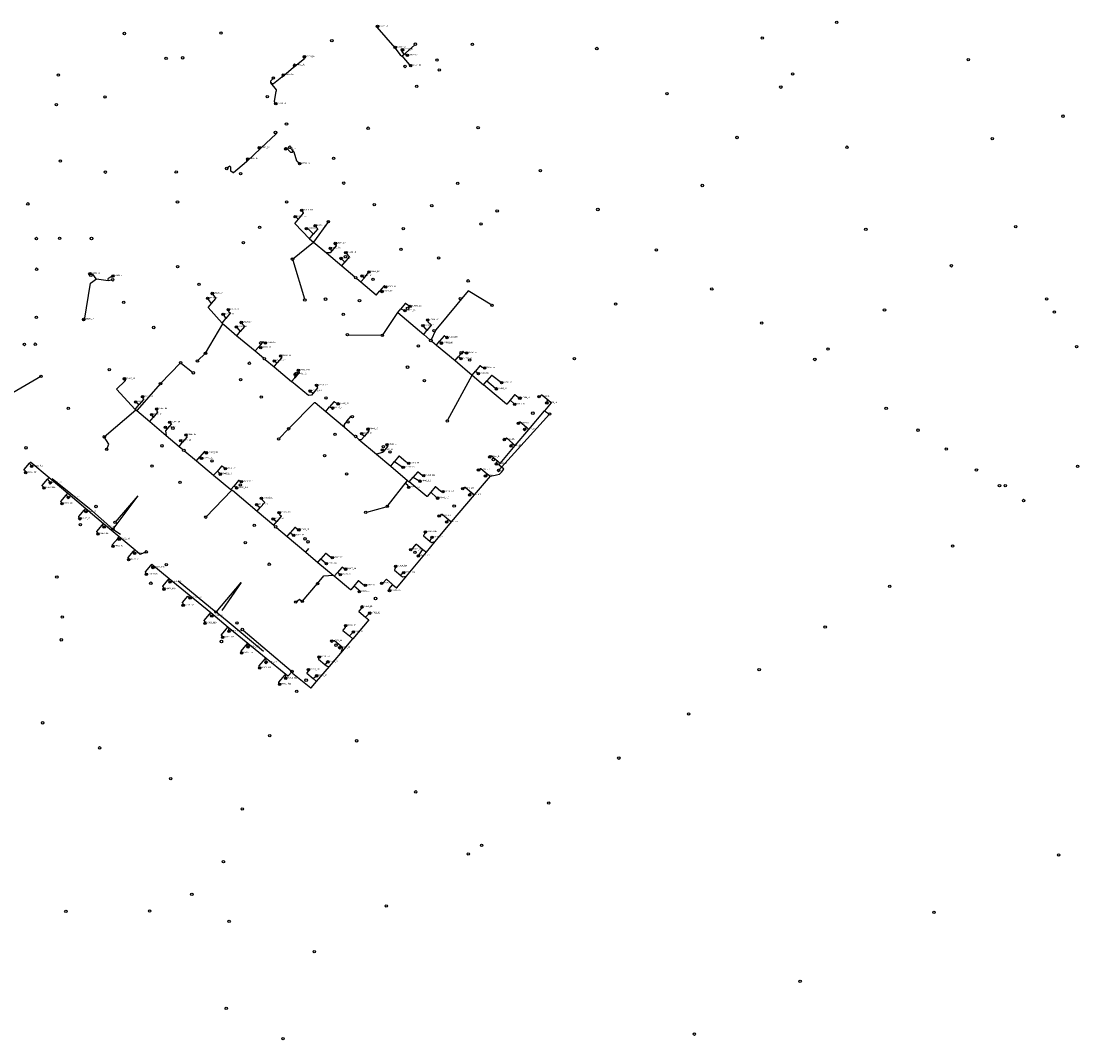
# Model space of a CAD drawing. Header units: metres. Extents: x 177672 to 188115, y 441569 to 447936.
# Tile 4 of 17: x 179531 to 180226, y 443186 to 443856. Entities that reach past the tile are written whole.
import ezdxf

# ---------------------------------------------------------------- set-up
doc = ezdxf.new("R2010")
doc.units = ezdxf.units.M

msp = doc.modelspace()

# ---------------------------------------------------------------- linework, layer by layer
at = {"layer": 'CON_BxH0x0mm', "linetype": 'Continuous'}
msp.add_lwpolyline([(179511.76, 443604.6), (179543.69, 443622.87)], dxfattribs=at)
at = {"layer": 'CON_BxH1000x1000mm'}
msp.add_line((179676.7, 443455.82), (179708.21, 443429.2), dxfattribs=at)
at = {"layer": 'CON_BxH1000x1000mm', "linetype": 'Continuous'}
msp.add_lwpolyline([(179878.08, 443598.01), (179844.54, 443560.92)], dxfattribs=at)
at = {"layer": 'CON_BxH160x160mm'}
for p, q in [((179776.29, 443838.83), (179776.08, 443838.59)), ((179783.48, 443835.54), (179789.26, 443840.71)), ((179709.49, 443826.02), (179716.9, 443831.87)), ((179716.9, 443832.13), (179716.9, 443831.87)), ((179781.16, 443833.57), (179782.57, 443834.77)), ((179782.57, 443834.77), (179783.48, 443835.54)), ((179702.02, 443819.66), (179709.49, 443826.02)), ((179702.02, 443819.66), (179702.56, 443820.4)), ((179678.93, 443763.84), (179688.35, 443772.96)), ((179707.79, 443772.9), (179709.07, 443771.5)), ((179711.49, 443727.38), (179712.91, 443726.26)), ((179720.3, 443713.27), (179722.75, 443716.32)), ((179720.3, 443713.27), (179722.89, 443711.08)), ((179722.89, 443711.08), (179731.34, 443704.06)), ((179709.32, 443699.14), (179716.96, 443673.74)), ((179731.34, 443704.06), (179741.49, 443695.44)), ((179741.5, 443699.79), (179743.48, 443697.94)), ((179741.49, 443695.44), (179743.48, 443697.94)), ((179741.49, 443695.44), (179750.05, 443688.22)), ((179580.33, 443686.85), (179587.89, 443685.82)), ((179587.89, 443685.82), (179590.14, 443686.18)), ((179751.28, 443687.19), (179753.98, 443684.94)), ((179753.98, 443684.94), (179756.31, 443687.57)), ((179755.39, 443688.3), (179756.31, 443687.57)), ((179756.31, 443687.57), (179758.9, 443690.87)), ((179766.36, 443678.93), (179767.18, 443678.77)), ((179653.73, 443673.45), (179655.61, 443670.73)), ((179778.22, 443664.73), (179780.26, 443667.3)), ((179778.22, 443664.73), (179795.36, 443650.31)), ((179780.26, 443667.3), (179782.33, 443666.29)), ((179662.79, 443657.76), (179665.26, 443660.85)), ((179662.79, 443657.76), (179663.36, 443657.28)), ((179663.36, 443657.28), (179663.86, 443656.86)), ((179663.86, 443656.86), (179672.58, 443649.53)), ((179663.95, 443662.89), (179665.26, 443660.85)), ((179672.58, 443649.53), (179674.72, 443652.22)), ((179672.58, 443649.53), (179684.45, 443639.54)), ((179672.72, 443654.66), (179674.72, 443652.22)), ((179746, 443650.17), (179767.39, 443649.78)), ((179795.29, 443655.5), (179797.43, 443652.91)), ((179795.36, 443650.31), (179797.43, 443652.91)), ((179795.36, 443650.31), (179799.4, 443646.9)), ((179800.63, 443645.89), (179803.69, 443643.42)), ((179803.69, 443643.42), (179805.81, 443645.95)), ((179803.69, 443643.42), (179815.93, 443633.13)), ((179805.81, 443645.95), (179806.46, 443645.22)), ((179684.45, 443639.54), (179686.63, 443642.01)), ((179684.45, 443639.54), (179689.93, 443634.98)), ((179686.63, 443642.01), (179687.38, 443641.81)), ((179815.93, 443633.13), (179818.06, 443635.66)), ((179818.06, 443635.66), (179819.26, 443634.88)), ((179636.18, 443631.29), (179643.32, 443625.6)), ((179691.15, 443633.95), (179696.95, 443629.02)), ((179696.95, 443629.02), (179699.04, 443631.65)), ((179696.95, 443629.02), (179708.5, 443619.43)), ((179697.75, 443632.43), (179699.04, 443631.65)), ((179815.93, 443633.13), (179827.18, 443623.66)), ((179708.5, 443619.43), (179710.56, 443621.88)), ((179710.56, 443621.88), (179710.75, 443623.42)), ((179811.22, 443594.15), (179827.18, 443623.66)), ((179827.18, 443623.66), (179829.32, 443626.2)), ((179827.18, 443623.66), (179834.63, 443617.28)), ((179829.32, 443626.2), (179830.67, 443625.12)), ((179834.63, 443617.28), (179836.92, 443619.86)), ((179836.92, 443619.86), (179842.54, 443615.08)), ((179721.33, 443612.64), (179722.64, 443611.77)), ((179605.74, 443601.07), (179608.25, 443604.2)), ((179605.74, 443601.07), (179606.19, 443600.7)), ((179606.55, 443605.52), (179608.25, 443604.2)), ((179731.04, 443599.67), (179733.47, 443602.7)), ((179733.47, 443602.7), (179734.68, 443602.2)), ((179852.14, 443607.19), (179854.56, 443604.91)), ((179606.19, 443600.7), (179606.85, 443600.26)), ((179606.85, 443600.26), (179615.3, 443593.15)), ((179615.3, 443593.15), (179617.52, 443595.78)), ((179616.88, 443596.93), (179617.52, 443595.78)), ((179731.04, 443599.67), (179743.28, 443589.37)), ((179744.8, 443593.23), (179747.67, 443596.65)), ((179747.67, 443596.65), (179747.77, 443596.6)), ((179864.48, 443587.95), (179874.69, 443600.08)), ((179874.69, 443600.08), (179877.4, 443598.43)), ((179615.3, 443593.15), (179626.1, 443583.95)), ((179626.03, 443588.67), (179626.54, 443588.09)), ((179700.47, 443582.2), (179705.93, 443587.75)), ((179743.28, 443589.37), (179749.94, 443583.78)), ((179744.8, 443593.23), (179744.84, 443593.21)), ((179855.54, 443577.32), (179864.48, 443587.95)), ((179862.23, 443588.47), (179862.99, 443589.33)), ((179862.99, 443589.33), (179864.48, 443587.95)), ((179626.1, 443583.95), (179634.67, 443576.74)), ((179636.21, 443580), (179636.82, 443579.43)), ((179751.16, 443582.75), (179752.78, 443581.38)), ((179752.78, 443581.38), (179764.4, 443571.6)), ((179755.14, 443584.58), (179756.35, 443583.49)), ((179634.67, 443576.74), (179636.82, 443579.43)), ((179634.67, 443576.74), (179637.06, 443574.65)), ((179638.28, 443573.62), (179646, 443567.21)), ((179768.46, 443573.63), (179768.6, 443573.16)), ((179845.62, 443565.52), (179855.54, 443577.32)), ((179853.23, 443577.73), (179853.99, 443578.74)), ((179853.99, 443578.74), (179855.54, 443577.32)), ((179646, 443567.21), (179648.21, 443569.83)), ((179646, 443567.21), (179657.25, 443557.74)), ((179648.21, 443569.83), (179648.63, 443569.48)), ((179764.4, 443571.6), (179773.7, 443563.78)), ((179773.7, 443563.78), (179776.13, 443566.82)), ((179776.13, 443566.82), (179781.16, 443563.38)), ((179844.03, 443566.98), (179845.62, 443565.52)), ((179657.25, 443557.74), (179659.55, 443560.33)), ((179773.7, 443563.78), (179784.74, 443554.37)), ((179548.11, 443555.29), (179549.07, 443556.28)), ((179548.11, 443555.29), (179549.38, 443553.47)), ((179549.07, 443556.28), (179561.4, 443545.91)), ((179784.74, 443554.37), (179785.88, 443553.54)), ((179785.88, 443553.54), (179788.44, 443556.43)), ((179788.44, 443556.43), (179792.17, 443554.26)), ((179828.76, 443544.9), (179839.14, 443557.06)), ((179836.41, 443557.88), (179837.02, 443558.74)), ((179837.02, 443558.74), (179839.14, 443557.06)), ((179560.39, 443544.57), (179561.4, 443545.91)), ((179561.4, 443545.91), (179573.11, 443535.92)), ((179670.75, 443550.88), (179671.75, 443549.99)), ((179799.98, 443546.71), (179803.85, 443543.23)), ((179826.71, 443546.49), (179828.76, 443544.9)), ((179560.39, 443544.57), (179561.11, 443543.75)), ((179813.62, 443527.05), (179828.76, 443544.9)), ((179572.14, 443534.77), (179573.11, 443535.92)), ((179573.11, 443535.92), (179584.9, 443526.01)), ((179685.84, 443534.14), (179687.91, 443536.46)), ((179685.84, 443534.14), (179696.79, 443524.89)), ((179686.1, 443537.87), (179687.91, 443536.46)), ((179757.98, 443533.57), (179770.63, 443537.07)), ((179583.99, 443524.93), (179584.9, 443526.01)), ((179583.99, 443524.93), (179584.66, 443524.31)), ((179584.9, 443526.01), (179595.15, 443517.39)), ((179696.79, 443524.89), (179698.78, 443527.4)), ((179696.79, 443524.89), (179697.42, 443524.35)), ((179697.05, 443528.54), (179698.78, 443527.4)), ((179802.9, 443514.13), (179813.62, 443527.05)), ((179810.86, 443527.7), (179811.57, 443528.66)), ((179811.57, 443528.66), (179813.62, 443527.05)), ((179594.15, 443516.19), (179595.15, 443517.39)), ((179595.15, 443517.39), (179605.63, 443508.7)), ((179698.64, 443523.32), (179705.61, 443517.58)), ((179705.61, 443517.58), (179707.62, 443519.97)), ((179705.61, 443517.58), (179717.93, 443507.22)), ((179707.62, 443519.97), (179709.24, 443518.69)), ((179594.15, 443516.19), (179594.41, 443516.07)), ((179797.08, 443507.12), (179802.9, 443514.13)), ((179799.42, 443514.38), (179800.35, 443516.16)), ((179604.51, 443507.85), (179604.92, 443507.14)), ((179717.93, 443507.22), (179719.85, 443509.49)), ((179717.93, 443507.22), (179725.83, 443500.46)), ((179784.05, 443491.42), (179797.08, 443507.12)), ((179792.22, 443505.26), (179794.83, 443508.89)), ((179794.83, 443508.89), (179797.08, 443507.12)), ((179615.87, 443498.44), (179616.82, 443497.62)), ((179725.83, 443500.46), (179727.73, 443502.86)), ((179725.83, 443500.46), (179735.76, 443492.01)), ((179727.73, 443502.86), (179730.79, 443500.15)), ((179627.28, 443489.02), (179627.94, 443489.95)), ((179627.94, 443489.95), (179641.06, 443479.16)), ((179735.76, 443492.01), (179736.56, 443491.3)), ((179736.56, 443491.3), (179738.59, 443493.72)), ((179627.28, 443489.02), (179628.07, 443488.18)), ((179640.19, 443478.27), (179641.16, 443477.52)), ((179641.06, 443479.16), (179655.29, 443467.47)), ((179654.53, 443466.42), (179655.29, 443467.47)), ((179654.53, 443466.42), (179655.42, 443465.72)), ((179655.29, 443467.47), (179666.86, 443457.95)), ((179757.07, 443464.48), (179759.29, 443466.52)), ((179666.64, 443457.78), (179666.86, 443457.95)), ((179666.86, 443457.95), (179679.77, 443447.35)), ((179740.75, 443440.83), (179748.78, 443450.28)), ((179746.47, 443452.1), (179748.5, 443454.09)), ((179746.47, 443452.1), (179748.78, 443450.28)), ((179679.5, 443447.17), (179679.77, 443447.35)), ((179679.5, 443447.17), (179679.69, 443445.71)), ((179679.77, 443447.35), (179691.66, 443437.57)), ((179740.52, 443444.99), (179740.89, 443445.62)), ((179691.31, 443437.3), (179691.66, 443437.57)), ((179691.31, 443437.3), (179691.52, 443435.44)), ((179691.66, 443437.57), (179704.64, 443426.9)), ((179730.44, 443433.32), (179731.71, 443434.49)), ((179733.3, 443432.07), (179740.75, 443440.83)), ((179724.86, 443422.13), (179733.3, 443432.07)), ((179704.27, 443426.6), (179704.64, 443426.9)), ((179704.27, 443426.6), (179704.51, 443425.02)), ((179722.65, 443424.12), (179724.3, 443425.35)), ((179722.65, 443424.12), (179724.86, 443422.13))]:
    msp.add_line(p, q, dxfattribs=at)
at = {"layer": 'CON_BxH160x160mm', "linetype": 'Continuous'}
for points in [[(179764.944, 443853.018), (179764.552, 443852.771), (179764.449, 443852.356), (179776.285, 443838.833)], [(179776.285, 443838.833), (179779.949, 443834.142), (179780.931, 443833.374), (179781.159, 443833.568)], [(179781.355, 443837.552), (179780.962, 443836.903), (179780.918, 443836.398), (179782.15, 443834.95), (179782.568, 443834.767)], [(179786.787, 443827.179), (179785.973, 443827.818), (179781.159, 443833.568)], [(179784.568, 443833.846), (179784.128, 443833.985), (179783.417, 443834.831), (179783.478, 443835.536)], [(179710.477, 443827.421), (179709.854, 443826.606), (179709.493, 443826.308), (179709.487, 443826.018)], [(179694.898, 443816.201), (179694.818, 443816.296), (179694.886, 443817.142), (179696.508, 443818.99)], [(179702.016, 443819.662), (179696.644, 443815.075), (179695.798, 443815.143), (179694.898, 443816.201)], [(179698.104, 443802.156), (179697.453, 443802.987), (179697.147, 443803.458), (179698.235, 443810.39), (179698.501, 443810.618), (179698.543, 443811.131), (179694.867, 443815.813), (179694.898, 443816.201)], [(179697.898, 443783.158), (179698.109, 443782.652), (179698.297, 443782.454), (179698.293, 443782.207), (179688.35, 443772.962)], [(179687.25, 443773.104), (179688.129, 443773.616), (179688.303, 443773.613), (179688.361, 443773.55), (179688.35, 443772.962)], [(179704.524, 443772.4), (179704.159, 443772.4), (179704.075, 443772.488), (179704.116, 443772.734), (179704.334, 443772.94), (179704.945, 443773.314), (179707.805, 443770.307), (179709.093, 443770.282), (179709.27, 443770.458), (179709.066, 443771.504)], [(179713.737, 443762.692), (179712.187, 443764.013), (179711.999, 443764.21), (179710.208, 443770.303), (179709.066, 443771.504)], [(179678.934, 443763.836), (179670.377, 443756.73), (179669.974, 443756.73), (179668.474, 443757.633), (179668.474, 443758.833), (179668.474, 443759.115), (179668.474, 443760.396), (179667.774, 443761.096), (179665.821, 443759.486)], [(179679.577, 443765.789), (179678.899, 443764.935), (179678.807, 443764.647), (179678.934, 443763.836)], [(179712.906, 443726.256), (179710.592, 443723.504), (179710.596, 443723.365), (179720.301, 443713.265)], [(179715.14, 443731.954), (179715.549, 443730.906), (179716.113, 443730.378), (179716.13, 443730.088), (179712.906, 443726.256)], [(179718.2, 443719.948), (179719.5, 443719.68), (179722.732, 443716.61), (179722.748, 443716.319)], [(179724.007, 443721.949), (179724.601, 443721.013), (179725.62, 443720.044), (179725.637, 443719.753), (179722.748, 443716.319)], [(179732.645, 443724.536), (179722.894, 443711.084)], [(179709.094, 443699.902), (179722.894, 443711.084)], [(179734.893, 443705.272), (179733.826, 443704.004), (179731.338, 443704.058)], [(179733.933, 443707.04), (179734.325, 443706.011), (179734.868, 443705.554), (179734.893, 443705.272)], [(179737.229, 443710.179), (179737.238, 443709.381), (179737.736, 443708.963), (179737.76, 443708.681), (179734.893, 443705.272)], [(179744.134, 443704.176), (179745.36, 443702.489), (179746.344, 443701.661), (179746.369, 443701.379), (179743.478, 443697.943)], [(179571.752, 443660.196), (179572.011, 443659.454), (179572.354, 443659.7), (179576.365, 443684.077), (179580.335, 443686.852)], [(179575.878, 443690.351), (179576.375, 443690.353), (179577.627, 443689.909), (179579.849, 443686.896), (179580.335, 443686.852)], [(179591.003, 443688.814), (179591.249, 443688.391), (179590.863, 443688.062), (179589.361, 443688.038), (179587.827, 443687.239), (179587.776, 443686.677), (179587.89, 443685.816)], [(179753.976, 443684.937), (179764.116, 443676.407), (179764.248, 443676.418), (179766.36, 443678.93)], [(179770.355, 443681.497), (179769.653, 443682.274), (179769.525, 443682.381), (179769.243, 443682.357), (179766.36, 443678.93)], [(179840.203, 443669.548), (179824.57, 443678.95), (179803.326, 443653.407), (179800.007, 443646.389)], [(179655.613, 443670.735), (179653.58, 443668.318), (179653.581, 443668.176), (179662.785, 443657.764)], [(179656.341, 443677.292), (179656.902, 443676.123), (179658.436, 443674.399), (179658.441, 443674.097), (179655.613, 443670.735)], [(179786.399, 443668.925), (179784.859, 443669.572), (179783.438, 443670.767), (179783.156, 443670.743), (179780.262, 443667.303)], [(179666.824, 443666.625), (179667.096, 443665.548), (179668.132, 443664.576), (179668.149, 443664.286), (179665.256, 443660.847)], [(179768.188, 443649.761), (179778.219, 443664.729)], [(179651.879, 443637.948), (179663.363, 443657.278)], [(179675.407, 443658.226), (179675.916, 443657.309), (179677.573, 443655.916), (179677.597, 443655.634), (179674.721, 443652.215)], [(179798.014, 443659.825), (179798.024, 443658.565), (179800.306, 443656.645), (179800.331, 443656.363), (179797.431, 443652.915)], [(179691.284, 443644.801), (179689.949, 443645.349), (179689.803, 443645.473), (179689.521, 443645.448), (179689.124, 443644.976), (179688.154, 443643.823), (179686.628, 443642.01)], [(179810.705, 443648.331), (179809.433, 443648.997), (179808.968, 443649.388), (179808.686, 443649.363), (179805.813, 443645.948)], [(179646.598, 443632.957), (179651.879, 443637.948)], [(179701.289, 443636.182), (179701.829, 443635.372), (179701.901, 443635.049), (179699.037, 443631.645)], [(179823.517, 443638.154), (179822.134, 443638.346), (179821.228, 443639.107), (179820.947, 443639.083), (179818.064, 443635.657)], [(179635.551, 443631.793), (179622.289, 443618.045)], [(179835.37, 443628.335), (179833.707, 443628.68), (179832.512, 443629.685), (179832.23, 443629.661), (179829.321, 443626.203)], [(179712.912, 443626.765), (179713.335, 443625.694), (179713.433, 443625.611), (179713.457, 443625.33), (179710.558, 443621.883)], [(179846.505, 443618.637), (179840.104, 443623.332), (179839.822, 443623.307), (179836.925, 443619.863)], [(179598.609, 443621.163), (179599.033, 443619.88), (179593.27, 443614.346), (179605.742, 443601.071)], [(179622.289, 443618.045), (179606.852, 443600.26)], [(179722.642, 443611.767), (179721.591, 443610.518), (179719.548, 443610.11), (179708.497, 443619.433)], [(179724.879, 443616.859), (179725.319, 443615.601), (179725.512, 443615.178), (179722.642, 443611.767)], [(179852.137, 443607.189), (179849.911, 443604.543), (179849.779, 443604.531), (179837.526, 443614.839), (179834.627, 443617.277)], [(179610.497, 443609.459), (179610.741, 443608.231), (179611.116, 443607.915), (179611.14, 443607.634), (179608.254, 443604.202)], [(179858.512, 443608.473), (179857.39, 443608.836), (179855.279, 443610.613), (179854.997, 443610.588), (179852.137, 443607.189)], [(179871.201, 443609.515), (179872.081, 443609.885), (179872.795, 443610.733), (179873.077, 443610.757), (179877.31, 443607.196)], [(179619.851, 443601.393), (179619.802, 443599.99), (179620.385, 443599.5), (179620.409, 443599.218), (179617.517, 443595.78)], [(179706.487, 443588.322), (179723.63, 443605.637), (179723.912, 443605.661), (179731.037, 443599.668)], [(179739.101, 443604.696), (179737.223, 443605.657), (179736.632, 443606.154), (179736.35, 443606.13), (179733.466, 443602.701)], [(179877.31, 443607.196), (179879.209, 443605.599), (179879.221, 443605.467), (179874.692, 443600.083)], [(179876.29, 443605.346), (179876.484, 443606.525), (179877.029, 443607.172), (179877.31, 443607.196)], [(179585.353, 443583.03), (179606.187, 443600.697)], [(179626.539, 443588.085), (179625.648, 443587.026), (179626.098, 443583.948)], [(179628.388, 443592.604), (179628.96, 443592.137), (179629.385, 443591.779), (179629.462, 443591.491), (179626.539, 443588.085)], [(179744.802, 443593.233), (179742.858, 443590.923), (179743.28, 443589.368)], [(179758.648, 443588.059), (179759.06, 443587.32), (179759.229, 443586.917), (179756.349, 443583.493)], [(179857.592, 443591.86), (179858.169, 443592.416), (179858.516, 443592.831), (179858.798, 443592.856), (179862.987, 443589.332)], [(179586.936, 443574.84), (179588.394, 443578.108), (179585.353, 443583.03)], [(179639.061, 443584.283), (179639.346, 443583.432), (179639.68, 443583.151), (179639.704, 443582.869), (179636.815, 443579.435)], [(179756.349, 443583.493), (179754.316, 443581.076), (179752.779, 443581.377)], [(179848.335, 443581.254), (179849.174, 443581.826), (179849.521, 443582.241), (179849.803, 443582.266), (179853.992, 443578.742)], [(179652.487, 443572.513), (179651.466, 443573.228), (179651.381, 443573.299), (179651.099, 443573.272), (179648.212, 443569.83)], [(179768.603, 443573.163), (179768.213, 443572.699), (179764.401, 443571.601)], [(179771.154, 443577.944), (179771.331, 443576.953), (179771.448, 443576.856), (179771.474, 443576.576), (179768.603, 443573.163)], [(179536.204, 443565.679), (179536.843, 443566.439), (179536.975, 443566.45), (179549.066, 443556.279)], [(179785.499, 443565.561), (179783.604, 443566.645), (179779.297, 443570.268), (179779.015, 443570.244), (179776.133, 443566.818)], [(179838.711, 443569.852), (179839.339, 443570.19), (179839.572, 443570.468), (179839.854, 443570.492), (179844.029, 443566.98)], [(179843.186, 443565.254), (179843.405, 443566.549), (179843.747, 443566.956), (179844.029, 443566.98)], [(179533.67, 443559.476), (179533.447, 443560.584), (179532.705, 443561.208), (179532.68, 443561.49), (179536.204, 443565.679)], [(179537.578, 443563.691), (179537.071, 443564.688), (179536.228, 443565.397), (179536.204, 443565.679)], [(179664.87, 443562.091), (179663.896, 443562.77), (179662.709, 443563.769), (179662.427, 443563.744), (179659.551, 443560.326)], [(179661.621, 443558.474), (179660.972, 443559.392), (179659.833, 443560.35), (179659.551, 443560.326)], [(179795.369, 443557.53), (179794.42, 443557.496), (179791.592, 443559.874), (179791.31, 443559.85), (179788.437, 443556.434)], [(179831.354, 443561.208), (179832.256, 443561.862), (179832.563, 443562.226), (179832.845, 443562.25), (179837.018, 443558.74)], [(179839.136, 443557.056), (179845.188, 443558.397), (179846.45, 443559.897), (179848.042, 443561.789), (179844.784, 443564.53), (179845.617, 443565.521)], [(179545.778, 443549.438), (179545.029, 443550.463), (179544.609, 443550.816), (179544.585, 443551.098), (179548.109, 443555.287)], [(179551.04, 443555.62), (179575.66, 443535.91)], [(179657.253, 443557.739), (179668.463, 443548.308), (179668.596, 443548.32), (179670.753, 443550.884)], [(179675.414, 443553.508), (179674.501, 443553.827), (179673.909, 443554.325), (179673.627, 443554.301), (179670.753, 443550.884)], [(179771.402, 443537.287), (179784.739, 443554.369)], [(179785.377, 443549.867), (179784.963, 443550.994), (179783.589, 443552.149), (179783.473, 443552.496), (179784.739, 443554.369)], [(179799.983, 443546.714), (179797.564, 443543.839), (179797.426, 443543.819), (179785.876, 443553.536)], [(179652.065, 443530.235), (179669.306, 443547.904), (179669.588, 443547.928), (179685.838, 443534.135)], [(179807.936, 443546.986), (179806.684, 443547.179), (179803.142, 443550.159), (179802.86, 443550.134), (179799.983, 443546.714)], [(179820.994, 443548.947), (179821.961, 443549.616), (179822.265, 443549.977), (179822.546, 443550.001), (179826.715, 443546.494)], [(179825.53, 443544.779), (179826.086, 443546.057), (179826.433, 443546.47), (179826.715, 443546.494)], [(179557.578, 443539.016), (179557.147, 443539.91), (179556.906, 443540.113), (179556.882, 443540.395), (179560.395, 443544.571)], [(179688.656, 443542.658), (179689.038, 443541.665), (179690.812, 443539.911), (179687.907, 443536.458)], [(179569.303, 443529.131), (179568.872, 443530.07), (179568.625, 443530.277), (179568.601, 443530.559), (179572.145, 443534.771)], [(179573.287, 443533.882), (179572.427, 443534.272), (179572.169, 443534.49), (179572.145, 443534.771)], [(179700.303, 443533.094), (179700.627, 443531.933), (179701.624, 443531.094), (179701.649, 443530.812), (179698.777, 443527.398)], [(179805.474, 443530.97), (179806.592, 443531.542), (179807.105, 443532.151), (179807.387, 443532.175), (179811.571, 443528.655)], [(179581.257, 443519.169), (179580.628, 443520.336), (179580.487, 443520.455), (179580.463, 443520.737), (179583.99, 443524.93)], [(179591, 443522.38), (179595.9, 443518.96)], [(179713.238, 443521.876), (179712.1, 443522.316), (179710.786, 443523.421), (179710.504, 443523.397), (179707.623, 443519.972)], [(179796.432, 443520.472), (179795.552, 443518.603), (179795.203, 443518.189), (179795.227, 443517.908), (179799.415, 443514.384)], [(179591.065, 443511.047), (179590.804, 443511.886), (179590.771, 443512.175), (179594.152, 443516.194)], [(179786.776, 443508.748), (179788.406, 443510.124), (179790.333, 443512.415), (179790.615, 443512.439), (179794.831, 443508.892)], [(179799.415, 443514.384), (179800.395, 443513.56), (179802.898, 443514.133)], [(179601.334, 443502.234), (179601.187, 443503.255), (179601.024, 443503.392), (179600.999, 443503.674), (179604.512, 443507.85)], [(179604.512, 443507.85), (179605.148, 443508.605), (179605.627, 443508.698)], [(179605.627, 443508.698), (179608.963, 443505.892), (179612.902, 443507.38)], [(179735.246, 443503.546), (179734.01, 443503.801), (179730.947, 443506.378), (179730.666, 443506.353), (179727.73, 443502.863)], [(179613.058, 443492.579), (179612.704, 443493.688), (179612.368, 443493.97), (179612.344, 443494.252), (179615.87, 443498.444)], [(179615.87, 443498.444), (179616.651, 443499.227), (179627.94, 443489.948)], [(179744.013, 443496.006), (179742.975, 443496.242), (179741.805, 443497.226), (179741.523, 443497.202), (179738.593, 443493.719)], [(179776.968, 443497.943), (179776.394, 443496.018), (179776.044, 443495.604), (179776.068, 443495.323), (179780.257, 443491.799)], [(179725.571, 443486.485), (179729.679, 443491.608), (179735.762, 443492.012)], [(179749.379, 443484.792), (179747.394, 443482.433), (179747.262, 443482.422), (179736.56, 443491.302)], [(179740.457, 443492.328), (179739.989, 443492.805), (179739.323, 443493.357), (179738.875, 443493.743), (179738.593, 443493.719)], [(179775.139, 443485.798), (179777.488, 443483.822), (179777.62, 443483.833), (179784.055, 443491.422)], [(179782.179, 443493.652), (179780.603, 443492.527), (179780.232, 443492.082), (179780.257, 443491.799)], [(179780.257, 443491.799), (179781.285, 443490.935), (179784.055, 443491.422)], [(179624.629, 443482.847), (179624.22, 443484.144), (179623.764, 443484.528), (179623.74, 443484.81), (179627.282, 443489.02)], [(179634.02, 443488.41), (179658.8, 443467.77)], [(179715.526, 443474.826), (179725.571, 443486.485)], [(179756.948, 443485.339), (179755.592, 443485.68), (179752.544, 443488.245), (179752.262, 443488.22), (179749.379, 443484.792)], [(179752.963, 443481.293), (179752.674, 443482.282), (179749.66, 443484.816), (179749.379, 443484.792)], [(179767.619, 443486.679), (179768.699, 443486.956), (179770.668, 443489.297), (179770.95, 443489.321), (179775.139, 443485.798)], [(179772.83, 443481.928), (179772.851, 443483.39), (179774.857, 443485.774), (179775.139, 443485.798)], [(179637.196, 443472.196), (179637.188, 443473.388), (179636.695, 443473.803), (179636.67, 443474.085), (179640.194, 443478.273)], [(179711.242, 443474.338), (179713.724, 443476.321), (179715.526, 443474.826)], [(179754.822, 443471.2), (179754.286, 443470.167), (179752.768, 443468.363), (179752.792, 443468.081), (179757.067, 443464.485)], [(179651.603, 443460.471), (179651.476, 443461.565), (179651.024, 443461.946), (179651, 443462.227), (179654.531, 443466.425)], [(179757.067, 443464.485), (179759.208, 443462.683), (179748.784, 443450.275)], [(179663.174, 443451.123), (179662.853, 443452.131), (179662.438, 443452.478), (179662.413, 443452.759), (179666.638, 443457.782)], [(179689.94, 443441.76), (179666.19, 443461.7)], [(179667.388, 443455.107), (179667.146, 443456.711), (179667.365, 443456.975), (179666.638, 443457.782)], [(179744.017, 443458.862), (179743.78, 443457.729), (179742.25, 443455.91), (179742.274, 443455.628), (179746.47, 443452.099)], [(179734.898, 443448.671), (179736.224, 443448.878), (179736.424, 443449.117), (179736.706, 443449.141), (179740.893, 443445.619)], [(179675.587, 443440.931), (179675.542, 443441.663), (179675.296, 443441.869), (179675.272, 443442.151), (179679.497, 443447.174)], [(179740.893, 443445.619), (179741.97, 443444.713), (179740.753, 443440.827)], [(179687.542, 443430.969), (179687.27, 443431.962), (179687.162, 443432.053), (179687.137, 443432.335), (179691.314, 443437.301)], [(179726.623, 443438.249), (179726.388, 443437.307), (179726.231, 443437.122), (179726.255, 443436.841), (179730.442, 443433.318)], [(179704.641, 443426.901), (179705.956, 443425.821), (179706.243, 443425.843), (179708.824, 443428.687)], [(179708.824, 443428.687), (179709.16, 443427.648), (179721.075, 443417.986), (179721.36, 443418.012), (179724.861, 443422.131)], [(179719.573, 443429.82), (179719.311, 443428.966), (179718.43, 443427.925), (179718.454, 443427.644), (179722.647, 443424.116)], [(179730.442, 443433.318), (179731.801, 443432.175), (179733.305, 443432.065)], [(179700.645, 443420.318), (179700.168, 443421.281), (179700.1, 443421.338), (179700.075, 443421.619), (179704.267, 443426.602)]]:
    msp.add_lwpolyline(points, dxfattribs=at)
at = {"layer": 'CON_BxH200x200mm', "linetype": 'Continuous'}
for points in [[(179607.42, 443544.18), (179591, 443522.38)], [(179607.42, 443544.18), (179592.43, 443526.85)], [(179575.66, 443535.91), (179591, 443522.38)], [(179658.8, 443467.77), (179675.34, 443487.2)], [(179675.34, 443487.2), (179662.66, 443468.77)], [(179666.19, 443461.7), (179658.8, 443467.77)]]:
    msp.add_lwpolyline(points, dxfattribs=at)
at = {"layer": 'NOD_infiltratiebox'}
for centre in [(179732.64, 443724.54), (179709.09, 443699.9), (179717.2, 443672.97), (179840.2, 443669.55), (179745.2, 443650.18), (179768.19, 443649.76), (179651.88, 443637.95), (179635.55, 443631.79), (179646.6, 443632.96), (179643.95, 443625.1), (179622.29, 443618.04), (179810.84, 443593.44), (179706.49, 443588.32), (179585.35, 443583.03), (179699.91, 443581.63), (179586.94, 443574.84), (179757.21, 443533.35), (179771.4, 443537.29), (179652.07, 443530.23), (179725.57, 443486.48), (179711.24, 443474.34), (179715.53, 443474.83)]:
    msp.add_circle(centre, 0.8, dxfattribs=at)
at = {"layer": 'NOD_infiltratiebuis'}
for centre in [(179789.85, 443841.25), (179696.51, 443818.99), (179707.25, 443773.5), (179665.82, 443759.49), (179590.93, 443686.31), (179543.69, 443622.87)]:
    msp.add_circle(centre, 0.8, dxfattribs=at)
at = {"layer": 'NOD_infiltratieput'}
msp.add_circle((179612.9, 443507.38), 0.8, dxfattribs=at)
at = {"layer": 'NOD_inspectieput'}
for centre in [(179750.67, 443687.71), (179800.01, 443646.39), (179690.54, 443634.46), (179750.55, 443583.27), (179637.66, 443574.13), (179698.02, 443523.83), (179676.08, 443456.34), (179708.82, 443428.69)]:
    msp.add_circle(centre, 0.8, dxfattribs=at)
at = {"layer": 'NOD_inspectieput_dwa'}
for centre in [(179780.35, 443706.27), (179743.93, 443701.54), (179762.05, 443686.55), (179730.8, 443673.55), (179753.14, 443672.51), (179819.38, 443673.88), (179742.43, 443663.65), (179802.11, 443652.87), (179791.84, 443642.8), (179819.99, 443638.26), (179680.75, 443631.45), (179784.7, 443628.86), (179711.79, 443624.83), (179674.95, 443620.65), (179795.81, 443620), (179688.56, 443609.19), (179737.04, 443584.62), (179623.29, 443577.12), (179768.86, 443576.63), (179656.16, 443567.17), (179730.18, 443570.66), (179616.75, 443563.84), (179744.67, 443558.63), (179635.17, 443553.04), (179683.94, 443524.88), (179678, 443513.42), (179717.35, 443515.94), (179693.77, 443499.26)]:
    msp.add_circle(centre, 0.8, dxfattribs=at)
at = {"layer": 'NOD_inspectieput_gem'}
for centre in [(180066.88, 443855.6), (179598.56, 443848.28), (179662, 443848.59), (179734.92, 443843.56), (180017.88, 443845.31), (179827.35, 443841.18), (179909.14, 443838.38), (179626, 443831.96), (179636.8, 443832.29), (179804, 443830.78), (180153.34, 443831), (179783.08, 443826.6), (179805.58, 443824.28), (179555.18, 443820.96), (180037.83, 443821.67), (179790.78, 443813.49), (179955.26, 443808.75), (180030.11, 443813.01), (179585.85, 443806.56), (179692.47, 443806.7), (179553.87, 443801.53), (179705.12, 443788.72), (180215.53, 443793.9), (179758.79, 443785.99), (179831.11, 443786.42), (180001.31, 443779.88), (180169.12, 443779.1), (180073.59, 443773.5), (179556.46, 443764.36), (179736.08, 443766.25), (179586.05, 443757.11), (179632.63, 443757.21), (179674.99, 443756.08), (179872.07, 443758.06), (179742.74, 443749.88), (179817.69, 443749.67), (179978.46, 443748.3), (179535.11, 443736.24), (179633.49, 443737.53), (179705.19, 443737.53), (179762.82, 443735.66), (179800.65, 443735.09), (179909.83, 443732.52), (179843.64, 443731.55), (179687.49, 443720.85), (179781.9, 443719.85), (179833.04, 443723.04), (180085.99, 443719.49), (180184.54, 443721.27), (179540.7, 443713.44), (179556.01, 443713.51), (179576.93, 443713.46), (179676.82, 443710.66), (179948.32, 443705.91), (179805.14, 443700.64), (179540.83, 443693.27), (179633.54, 443694.88), (180142.21, 443695.51), (179576.52, 443689.31), (179824.54, 443685.59), (179647.65, 443683.33), (179984.72, 443680.28), (179598.13, 443671.5), (179921.49, 443670.34), (180204.83, 443673.73), (179784.71, 443667.48), (180098.24, 443666.46), (180209.91, 443665.12), (179540.7, 443661.54), (180017.55, 443657.87), (179617.85, 443654.92), (179532.85, 443643.78), (179539.97, 443643.94), (179688.21, 443644.82), (180224.54, 443642.39), (180061.12, 443640.75), (179825.57, 443633.53), (179894.36, 443634.36), (180052.47, 443633.91), (179588.65, 443627.24), (179731.04, 443608.63), (179561.64, 443601.81), (180099.36, 443601.79), (179867.07, 443598.61), (179630.43, 443588.72), (180120.33, 443587.41), (179533.9, 443575.81), (179773.16, 443573.07), (180138.88, 443575.01), (179841.15, 443568.13), (180158.71, 443561.17), (180225.21, 443563.61), (179674.81, 443551.41), (180173.85, 443550.88), (180177.66, 443550.92), (179815.34, 443537.52), (180189.66, 443541.14), (179579.94, 443537.2), (179569.64, 443525.27), (179719.29, 443513.97), (180143.06, 443511.2), (179789.58, 443507.05), (179626.11, 443498.95), (179554.15, 443490.82), (179615.96, 443486.77), (180101.7, 443484.64), (179763.66, 443476.7), (179557.77, 443464.54), (179672.54, 443460.61), (180059.25, 443457.92), (179557.05, 443449.54), (179662.38, 443448.42), (179737.69, 443446.03), (180015.84, 443429.9), (179718.08, 443422.99), (179711.89, 443415.7), (179969.46, 443400.81), (179544.77, 443394.94), (179694.12, 443386.53), (179582.29, 443378.48), (179751.24, 443383.09), (179923.62, 443371.74), (179629.03, 443358.15), (179790.12, 443349.54), (179676.08, 443338.32), (179877.53, 443342.19), (179824.64, 443308.73), (179833.43, 443314.31), (180212.73, 443308.07), (179663.69, 443303.66), (179642.91, 443282.22), (179770.75, 443274.53), (179560.09, 443271.03), (179615.18, 443271.16), (180130.73, 443270.28), (179667.42, 443264.41), (179723.38, 443244.47), (180042.78, 443224.92), (179665.5, 443207.26), (179973.26, 443190.23), (179702.9, 443187.26)]:
    msp.add_circle(centre, 0.8, dxfattribs=at)
at = {"layer": 'NOD_inspectieput_it'}
for centre in [(179878.08, 443598.01), (179844.54, 443560.92)]:
    msp.add_circle(centre, 0.8, dxfattribs=at)
at = {"layer": 'NOD_inspectieput_rwa'}
for centre in [(179592.43, 443526.85), (179591, 443522.38), (179658.8, 443467.77)]:
    msp.add_circle(centre, 0.8, dxfattribs=at)
at = {"layer": 'NOD_kolk'}
for centre in [(179764.94, 443853.02), (179776.59, 443839.21), (179781.36, 443837.55), (179716.9, 443832.93), (179784.57, 443833.85), (179710.48, 443827.42), (179786.79, 443827.18), (179703.04, 443821.04), (179698.1, 443802.16), (179697.9, 443783.16), (179687.25, 443773.1), (179704.52, 443772.4), (179679.58, 443765.79), (179713.74, 443762.69), (179710.86, 443727.87), (179715.14, 443731.95), (179718.2, 443719.95), (179724.01, 443721.95), (179733.93, 443707.04), (179737.23, 443710.18), (179740.92, 443700.33), (179744.13, 443704.18), (179759.4, 443691.5), (179575.88, 443690.35), (179591, 443688.81), (179754.77, 443688.8), (179656.34, 443677.29), (179767.96, 443678.62), (179770.36, 443681.5), (179653.28, 443674.1), (179663.51, 443663.56), (179666.82, 443666.63), (179783.05, 443665.93), (179786.4, 443668.92), (179571.75, 443660.2), (179675.41, 443658.23), (179794.78, 443656.11), (179798.01, 443659.83), (179672.22, 443655.28), (179691.28, 443644.8), (179806.99, 443644.62), (179810.7, 443648.33), (179688.16, 443641.61), (179701.29, 443636.18), (179823.52, 443638.15), (179697.07, 443632.85), (179819.92, 443634.44), (179835.37, 443628.34), (179598.61, 443621.16), (179710.85, 443624.22), (179712.91, 443626.77), (179831.3, 443624.62), (179724.88, 443616.86), (179843.15, 443614.57), (179846.51, 443618.64), (179610.5, 443609.46), (179720.66, 443613.08), (179858.51, 443608.47), (179871.2, 443609.52), (179605.92, 443606.01), (179619.85, 443601.39), (179735.42, 443601.9), (179739.1, 443604.7), (179855.14, 443604.37), (179876.29, 443605.35), (179616.49, 443597.63), (179748.48, 443596.23), (179625.5, 443589.28), (179628.39, 443592.6), (179745.56, 443592.86), (179758.65, 443588.06), (179857.59, 443591.86), (179861.7, 443587.88), (179635.63, 443580.54), (179639.06, 443584.28), (179754.54, 443585.12), (179848.33, 443581.25), (179652.49, 443572.51), (179768.21, 443574.39), (179771.15, 443577.94), (179852.75, 443577.09), (179649.24, 443568.96), (179785.5, 443565.56), (179838.71, 443569.85), (179533.67, 443559.48), (179537.58, 443563.69), (179661.62, 443558.47), (179664.87, 443562.09), (179781.82, 443562.92), (179831.35, 443561.21), (179843.19, 443565.25), (179549.84, 443552.81), (179675.41, 443553.51), (179792.86, 443553.85), (179795.37, 443557.53), (179835.95, 443557.22), (179545.78, 443549.44), (179672.35, 443549.46), (179785.38, 443549.87), (179807.94, 443546.99), (179820.99, 443548.95), (179825.53, 443544.78), (179557.58, 443539.02), (179561.64, 443543.15), (179685.47, 443538.37), (179688.66, 443542.66), (179804.44, 443542.69), (179573.29, 443533.88), (179700.3, 443533.09), (179805.47, 443530.97), (179569.3, 443529.13), (179585.24, 443523.77), (179696.38, 443528.99), (179810.38, 443527.06), (179581.26, 443519.17), (179709.87, 443518.2), (179713.24, 443521.88), (179796.43, 443520.47), (179800.72, 443516.87), (179591.07, 443511.05), (179595.13, 443515.72), (179605.32, 443506.45), (179735.25, 443503.55), (179786.78, 443508.75), (179791.76, 443504.61), (179601.33, 443502.23), (179617.43, 443497.1), (179731.38, 443499.62), (179744.01, 443496.01), (179776.97, 443497.94), (179613.06, 443492.58), (179740.46, 443492.33), (179782.18, 443493.65), (179624.63, 443482.85), (179628.61, 443487.6), (179756.95, 443485.34), (179767.62, 443486.68), (179772.83, 443481.93), (179641.79, 443477.02), (179752.96, 443481.29), (179637.2, 443472.2), (179754.82, 443471.2), (179656.05, 443465.22), (179759.88, 443467.06), (179651.6, 443460.47), (179667.39, 443455.11), (179744.02, 443458.86), (179749.08, 443454.65), (179663.17, 443451.12), (179734.9, 443448.67), (179675.59, 443440.93), (179679.8, 443444.92), (179740.11, 443444.3), (179691.6, 443434.65), (179726.62, 443438.25), (179732.29, 443435.03), (179687.54, 443430.97), (179719.57, 443429.82), (179700.64, 443420.32), (179704.63, 443424.23), (179724.94, 443425.84)]:
    msp.add_circle(centre, 0.8, dxfattribs=at)
at = {"layer": 'straatkolk'}
for centre in [(179764.94, 443853.02), (179776.59, 443839.21), (179781.36, 443837.55), (179716.9, 443832.93), (179784.57, 443833.85), (179710.48, 443827.42), (179786.79, 443827.18), (179703.04, 443821.04), (179698.1, 443802.16), (179687.25, 443773.1), (179704.52, 443772.4), (179679.58, 443765.79), (179713.74, 443762.69), (179710.86, 443727.87), (179715.14, 443731.95), (179718.2, 443719.95), (179724.01, 443721.95), (179733.93, 443707.04), (179737.23, 443710.18), (179740.92, 443700.33), (179744.13, 443704.18), (179759.4, 443691.5), (179575.88, 443690.35), (179591, 443688.81), (179754.77, 443688.8), (179656.34, 443677.29), (179767.96, 443678.62), (179770.36, 443681.5), (179653.28, 443674.1), (179663.51, 443663.56), (179666.82, 443666.63), (179783.05, 443665.93), (179786.4, 443668.92), (179571.75, 443660.2), (179675.41, 443658.23), (179794.78, 443656.11), (179798.01, 443659.83), (179672.22, 443655.28), (179691.28, 443644.8), (179806.99, 443644.62), (179810.7, 443648.33), (179688.16, 443641.61), (179701.29, 443636.18), (179823.52, 443638.15), (179697.07, 443632.85), (179819.92, 443634.44), (179835.37, 443628.34), (179710.85, 443624.22), (179712.91, 443626.77), (179831.3, 443624.62), (179598.61, 443621.16), (179724.88, 443616.86), (179843.15, 443614.57), (179846.51, 443618.64), (179610.5, 443609.46), (179720.66, 443613.08), (179858.51, 443608.47), (179871.2, 443609.52), (179605.92, 443606.01), (179619.85, 443601.39), (179735.42, 443601.9), (179739.1, 443604.7), (179855.14, 443604.37), (179876.29, 443605.35), (179616.49, 443597.63), (179625.5, 443589.28), (179628.39, 443592.6), (179758.65, 443588.06), (179857.59, 443591.86), (179861.7, 443587.88), (179635.63, 443580.54), (179639.06, 443584.28), (179754.54, 443585.12), (179848.33, 443581.25), (179768.21, 443574.39), (179771.15, 443577.94), (179852.75, 443577.09), (179649.24, 443568.96), (179652.49, 443572.51), (179838.71, 443569.85), (179533.67, 443559.48), (179537.58, 443563.69), (179664.87, 443562.09), (179781.82, 443562.92), (179785.5, 443565.56), (179831.35, 443561.21), (179843.19, 443565.25), (179549.84, 443552.81), (179661.62, 443558.47), (179675.41, 443553.51), (179792.86, 443553.85), (179795.37, 443557.53), (179835.95, 443557.22), (179545.78, 443549.44), (179672.35, 443549.46), (179785.38, 443549.87), (179807.94, 443546.99), (179820.99, 443548.95), (179557.58, 443539.02), (179561.64, 443543.15), (179685.47, 443538.37), (179688.66, 443542.66), (179804.44, 443542.69), (179825.53, 443544.78), (179573.29, 443533.88), (179700.3, 443533.09), (179805.47, 443530.97), (179569.3, 443529.13), (179696.38, 443528.99), (179810.38, 443527.06), (179581.26, 443519.17), (179585.24, 443523.77), (179709.87, 443518.2), (179713.24, 443521.88), (179796.43, 443520.47), (179591.07, 443511.05), (179595.13, 443515.72), (179800.72, 443516.87), (179605.32, 443506.45), (179735.25, 443503.55), (179786.78, 443508.75), (179791.76, 443504.61), (179601.33, 443502.23), (179617.43, 443497.1), (179731.38, 443499.62), (179776.97, 443497.94), (179613.06, 443492.58), (179740.46, 443492.33), (179744.01, 443496.01), (179782.18, 443493.65), (179624.63, 443482.85), (179628.61, 443487.6), (179756.95, 443485.34), (179767.62, 443486.68), (179641.79, 443477.02), (179752.96, 443481.29), (179772.83, 443481.93), (179637.2, 443472.2), (179754.82, 443471.2), (179656.05, 443465.22), (179759.88, 443467.06), (179651.6, 443460.47), (179667.39, 443455.11), (179744.02, 443458.86), (179749.08, 443454.65), (179663.17, 443451.12), (179734.9, 443448.67), (179675.59, 443440.93), (179679.8, 443444.92), (179740.11, 443444.3), (179691.6, 443434.65), (179726.62, 443438.25), (179732.29, 443435.03), (179687.54, 443430.97), (179719.57, 443429.82), (179700.64, 443420.32), (179704.63, 443424.23), (179724.94, 443425.84)]:
    msp.add_circle(centre, 0.4, dxfattribs=at)

# ---------------------------------------------------------------- texts
at = {"layer": 'KO_NUMMER'}
for s, p in [('IV0037_k1', (179765.74, 443853.02)), ('IV0037_k2', (179777.39, 443839.21)), ('IV0037_k5', (179782.16, 443837.55)), ('IV0033_k4', (179717.7, 443832.93)), ('IV0037_k4', (179785.37, 443833.85)), ('IV0033_k3', (179711.28, 443827.42)), ('IV0037_k3', (179787.59, 443827.18)), ('IV0033_k2', (179703.84, 443821.04)), ('IV0033_k1', (179698.9, 443802.16)), ('IV0031_k2', (179688.05, 443773.1)), ('IV0032_k1', (179705.32, 443772.4)), ('IV0031_k1', (179680.38, 443765.79)), ('IV0032_k2', (179714.54, 443762.69)), ('IV0451_k11', (179711.66, 443727.87)), ('IV0451_k12', (179715.94, 443731.95)), ('IV0451_k9', (179719, 443719.95)), ('IV0451_k10', (179724.81, 443721.95)), ('IV0451_k8', (179734.73, 443707.04)), ('IV0451_k7', (179738.03, 443710.18)), ('IV0451_k6', (179744.93, 443704.18)), ('IV0451_k5', (179741.72, 443700.33)), ('IV0030_k2', (179576.68, 443690.35)), ('IV0451_k3', (179760.2, 443691.5)), ('IV0030_k1', (179591.8, 443688.81)), ('IV0451_k4', (179755.57, 443688.8)), ('IV0449_k2', (179657.14, 443677.29)), ('IV0451_k2', (179768.76, 443678.62)), ('IV0451_k1', (179771.16, 443681.5)), ('IV0449_k1', (179654.08, 443674.1)), ('IV0449_k4', (179664.31, 443663.56)), ('IV0449_k3', (179667.62, 443666.63)), ('IV0450_k14', (179783.85, 443665.93)), ('IV0450_k13', (179787.2, 443668.92)), ('IV0030_k3', (179572.55, 443660.2)), ('IV0449_k5', (179676.21, 443658.23)), ('IV0450_k12', (179795.58, 443656.11)), ('IV0450_k11', (179798.81, 443659.83)), ('IV0449_k6', (179673.02, 443655.28)), ('IV0449_k8', (179688.96, 443641.61)), ('IV0449_k7', (179692.08, 443644.8)), ('IV0450_k10', (179807.79, 443644.62)), ('IV0450_k9', (179811.51, 443648.33)), ('IV0449_k9', (179702.09, 443636.18)), ('IV0450_k7', (179824.32, 443638.15)), ('IV0449_k10', (179697.87, 443632.85)), ('IV0450_k8', (179820.73, 443634.44)), ('IV0450_k5', (179836.17, 443628.34)), ('IV0447_k1', (179599.41, 443621.16)), ('IV0449_k12', (179711.65, 443624.22)), ('IV0449_k11', (179713.71, 443626.77)), ('IV0450_k6', (179832.1, 443624.62)), ('IV0449_k13', (179725.68, 443616.86)), ('IV0450_k4', (179843.95, 443614.57)), ('IV0450_k3', (179847.31, 443618.64)), ('IV0447_k2', (179611.3, 443609.46)), ('IV0449_k14', (179721.46, 443613.08)), ('IV0450_k1', (179859.31, 443608.47)), ('IV0420_k1', (179872, 443609.52)), ('IV0447_k3', (179606.72, 443606.01)), ('IV0447_k5', (179620.65, 443601.39)), ('IV0448_k1', (179736.22, 443601.9)), ('IV0448_k2', (179739.9, 443604.7)), ('IV0450_k2', (179855.94, 443604.37)), ('IV0420_k2', (179877.09, 443605.35)), ('IV0447_k4', (179617.29, 443597.63)), ('IV0447_k7', (179626.3, 443589.28)), ('IV0447_k6', (179629.19, 443592.6)), ('IV0448_k5', (179759.45, 443588.06)), ('IV0420_k3', (179858.39, 443591.86)), ('IV0420_k4', (179862.5, 443587.88)), ('IV0447_k9', (179636.43, 443580.54)), ('IV0447_k8', (179639.86, 443584.28)), ('IV0448_k6', (179755.34, 443585.12)), ('IV0420_k5', (179849.14, 443581.25)), ('IV0447_k10', (179653.29, 443572.51)), ('IV0448_k8', (179769.01, 443574.39)), ('IV0448_k7', (179771.95, 443577.94)), ('IV0420_k6', (179853.55, 443577.09)), ('IV0447_k11', (179650.04, 443568.96)), ('IV0448_k9', (179786.3, 443565.56)), ('IV0420_k7', (179839.51, 443569.85)), ('IV0420_k8', (179843.99, 443565.25)), ('IV0422_k14', (179534.47, 443559.48)), ('IV0422_k13', (179538.38, 443563.69)), ('IV0447_k13', (179662.42, 443558.47)), ('IV0447_k12', (179665.67, 443562.09)), ('IV0448_k10', (179782.62, 443562.92)), ('IV0420_k10', (179832.15, 443561.21)), ('IV0422_k12', (179550.64, 443552.81)), ('IV0447_k14', (179676.21, 443553.51)), ('IV0448_k12', (179793.66, 443553.85)), ('IV0448_k11', (179796.17, 443557.53)), ('IV0420_k9', (179836.75, 443557.22)), ('IV0422_k11', (179546.58, 443549.44)), ('IV0447_k15', (179673.15, 443549.46)), ('IV0448_k13', (179786.18, 443549.87)), ('IV0448_k14', (179808.74, 443546.99)), ('IV0420_k12', (179821.79, 443548.95)), ('IV0420_k11', (179826.33, 443544.78)), ('IV0422_k9', (179558.38, 443539.02)), ('IV0422_k10', (179562.44, 443543.15)), ('IV0423_k12', (179686.27, 443538.37)), ('IV0423_k11', (179689.46, 443542.66)), ('IV0448_k15', (179805.24, 443542.69)), ('IV0422_k8', (179574.09, 443533.88)), ('IV0423_k10', (179701.1, 443533.09)), ('IV0420_k14', (179806.27, 443530.97)), ('IV0422_k7', (179570.1, 443529.13)), ('IV0422_k6', (179586.04, 443523.77)), ('IV0423_k9', (179697.18, 443528.99)), ('IV0420_k13', (179811.18, 443527.06)), ('IV0422_k5', (179582.06, 443519.17)), ('IV0423_k7', (179710.67, 443518.2)), ('IV0423_k8', (179714.04, 443521.88)), ('IV0420_k15', (179797.23, 443520.47)), ('IV0420_k16', (179801.52, 443516.87)), ('IV0422_k3', (179591.87, 443511.05)), ('IV0422_k4', (179595.93, 443515.72)), ('IV0422_k2', (179606.12, 443506.45)), ('IV0423_k6', (179736.05, 443503.55)), ('IV0420_k18', (179787.58, 443508.75)), ('IV0420_k17', (179792.56, 443504.61)), ('IV0422_k1', (179602.13, 443502.23)), ('IV0421_k26', (179618.23, 443497.1)), ('IV0423_k5', (179732.18, 443499.62)), ('IV0423_k4', (179744.81, 443496.01)), ('IV0420_k19', (179777.77, 443497.94)), ('IV0421_k25', (179613.86, 443492.58)), ('IV0423_k3', (179741.26, 443492.33)), ('IV0420_k20', (179782.98, 443493.65)), ('IV0421_k23', (179625.43, 443482.85)), ('IV0421_k24', (179629.41, 443487.6)), ('IV0423_k2', (179757.75, 443485.34)), ('IV0420_k22', (179768.42, 443486.68)), ('IV0420_k21', (179773.63, 443481.93)), ('IV0421_k22', (179642.59, 443477.02)), ('IV0423_k1', (179753.76, 443481.29)), ('IV0421_k21', (179638, 443472.2)), ('IV0421_k1', (179755.62, 443471.2)), ('IV0421_k20', (179656.85, 443465.22)), ('IV0421_k2', (179760.68, 443467.06)), ('IV0421_k19', (179652.4, 443460.47)), ('IV0421_k18', (179668.19, 443455.11)), ('IV0421_k4', (179744.82, 443458.86)), ('IV0421_k3', (179749.88, 443454.65)), ('IV0421_k17', (179663.97, 443451.12)), ('IV0421_k6', (179735.7, 443448.67)), ('IV0421_k15', (179676.39, 443440.93)), ('IV0421_k16', (179680.6, 443444.92)), ('IV0421_k5', (179740.91, 443444.3)), ('IV0421_k14', (179692.4, 443434.65)), ('IV0421_k8', (179727.42, 443438.25)), ('IV0421_k7', (179733.09, 443435.03)), ('IV0421_k13', (179688.34, 443430.97)), ('IV0421_k10', (179720.37, 443429.82)), ('IV0421_k11', (179701.45, 443420.32)), ('IV0421_k12', (179705.43, 443424.23)), ('IV0421_k9', (179725.74, 443425.84))]:
    msp.add_text(s, height=0.9, dxfattribs=at).set_placement(p)

doc.saveas('drawing.dxf')
